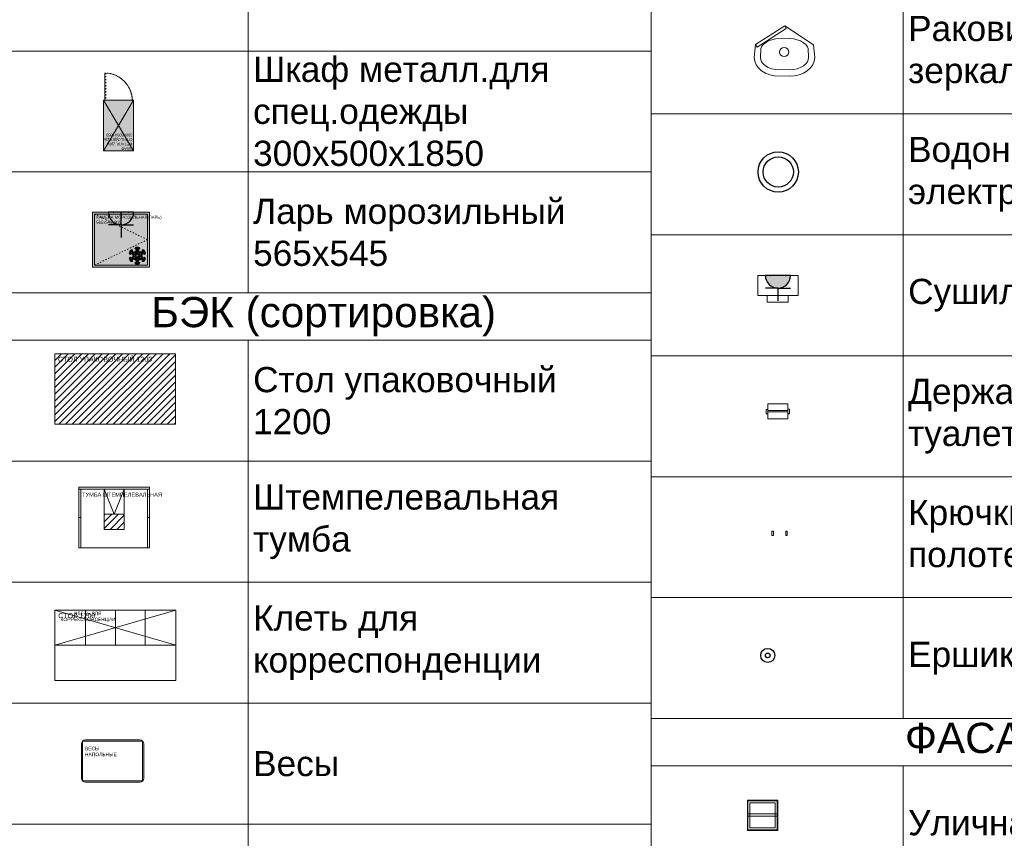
# Model space of a CAD drawing. Header units: millimetres. Extents: x -57464382 to 30606835, y -92609 to 65084.
# Tile 39 of 256: x -52771 to -43000, y -39964 to -31844. Entities that reach past the tile are written whole.
import ezdxf
from ezdxf import colors
from ezdxf.entities.mleader import LeaderData, LeaderLine
from ezdxf.math import Vec2, Vec3

# ---------------------------------------------------------------- set-up
doc = ezdxf.new("R2010")
doc.units = ezdxf.units.MM
doc.linetypes.add('ACAD_ISO03W100', pattern=[30, 12, -18])
doc.linetypes.add('HIDDENX2', pattern=[19.05, 12.7, -6.35])
doc.layers.get('0').update_dxf_attribs({"lineweight": 0})
for name, color, linetype, lineweight in [('07_АР_Размеры перегородки', 250, 'Continuous', 0), ('09_АР_Мебель', 4, 'Continuous', 9), ('16_АР_Благоустройство', 7, 'Continuous', 25), ('20_АР_Сантехника', 250, 'Continuous', 0)]:
    doc.layers.add(name, color=color, linetype=linetype, lineweight=lineweight)
doc.layers.add('1. ПОДЛОЖКА', color=7, linetype='Continuous', lineweight=0, true_color=0x9b9292)
doc.layers.add('ВК', color=7, linetype='Continuous')
doc.layers.add('ЭОМ', color=7, linetype='Continuous')
doc.styles.add('_ТЕКСТОВЫЙ', font='arial.ttf', dxfattribs={"width": 0.8})
doc.styles.add('_ТЕКСТОВЫЙ АННОТАТИЫНЫЙ', font='arial.ttf', dxfattribs={"width": 0.8})
doc.styles.add('HVAC_AEP', font='arial.ttf')
doc.styles.get("Standard").update_dxf_attribs({"font": 'arial.ttf'})

# ---------------------------------------------------------------- blocks, each defined once
blk = doc.blocks.new('A$C21545FF3')
at = {"layer": 'ЭОМ', "color": 0, "linetype": 'Continuous', "lineweight": 30}
for p, q in [((-125, 125), (-125, 250)), ((-125, 125), (-250, 125)), ((-125, 125), (0, 125)), ((-125, 125), (-125, 0)), ((-250, 0), (0, 0))]:
    blk.add_line(p, q, dxfattribs=at)
blk.add_arc((-125, 0), 125, 0, 180, dxfattribs=at)
for p in [(-200, 0), (-50, 0)]:
    blk.add_point(p, dxfattribs=at)
blk = doc.blocks.new('Камера морозильная (ларь)_565х545х815')
at = {"layer": '09_АР_Мебель', "lineweight": 0, "true_color": 0x7aafdf}
h = blk.add_hatch(color=143, dxfattribs=at)
h.dxf.hatch_style = 1
h.paths.add_polyline_path([(565, -545), (565, 0), (0, 0), (0, -545)])
at = {"layer": '09_АР_Мебель', "lineweight": 0, "true_color": 0x136734}
h = blk.add_hatch(color=116, dxfattribs=at)
h.dxf.hatch_style = 1
h.paths.add_polyline_path([(208.7, -301.8), (254.3, -301.8), (254.3, -347.4), (309, -347.4), (309, -301.8), (354.7, -301.8), (354.7, -247), (309, -247), (309, -201.4), (254.3, -201.4), (254.3, -247), (208.7, -247)])
at = {"layer": '09_АР_Мебель'}
for p, q in [((0, -545), (0, 0)), ((0, 0), (565, 0)), ((565, -545), (565, 0)), ((20, -525), (20, -20)), ((20, -20), (545, -20)), ((545, -20), (545, -525)), ((565, -545), (0, -545)), ((545, -525), (20, -525))]:
    blk.add_line(p, q, dxfattribs=at)
at = {"layer": '09_АР_Мебель', "color": 252, "lineweight": 0}
for p, q in [((367.4, -396), (375.5, -381.9)), ((372.9, -394.5), (377, -387.5)), ((375.5, -381.9), (380.9, -385)), ((377, -387.5), (385, -392.1)), ((380.9, -385), (380.9, -374.7)), ((380.9, -374.7), (397.1, -374.7)), ((385, -392.1), (385, -378.8)), ((385, -378.8), (393.1, -378.8)), ((393.1, -378.8), (393.1, -396.8)), ((397.1, -374.7), (397.1, -394.4)), ((420.1, -361.4), (428.3, -347.4)), ((437.2, -371.3), (420.1, -361.4)), ((424.2, -395), (431.8, -381.9)), ((425.7, -360), (429.8, -352.9)), ((441.3, -368.9), (425.7, -360)), ((428.3, -347.4), (437.2, -352.5)), ((429.2, -394.5), (433.3, -387.5)), ((429.8, -352.9), (441.3, -359.6)), ((431.8, -381.9), (437.2, -385)), ((433.3, -387.5), (441.3, -392.1)), ((437.2, -352.5), (437.2, -346.3)), ((437.2, -346.3), (453.4, -346.3)), ((437.2, -385), (437.2, -371.3)), ((441.3, -359.6), (441.3, -350.3)), ((441.3, -350.3), (449.4, -350.3)), ((441.3, -392.1), (441.3, -368.9)), ((449.4, -350.3), (449.4, -359.6)), ((449.4, -359.6), (460.9, -352.9)), ((464.9, -360), (449.4, -368.9)), ((449.4, -368.9), (449.4, -392.1)), ((449.4, -392.1), (457.4, -387.5)), ((453.4, -346.3), (453.4, -352.5)), ((453.4, -352.5), (462.4, -347.4)), ((470.5, -361.4), (453.4, -371.3)), ((453.4, -371.3), (453.4, -385)), ((453.4, -385), (458.8, -381.9)), ((457.4, -387.5), (461.4, -394.5)), ((458.8, -381.9), (466.4, -395)), ((460.9, -352.9), (464.9, -360)), ((462.4, -347.4), (470.5, -361.4)), ((493.5, -394.4), (493.5, -374.7)), ((493.5, -374.7), (509.7, -374.7)), ((497.6, -396.8), (497.6, -378.8)), ((497.6, -378.8), (505.7, -378.8)), ((505.7, -378.8), (505.7, -392.1)), ((505.7, -392.1), (513.7, -387.5)), ((509.7, -374.7), (509.7, -385)), ((509.7, -385), (515.1, -381.9)), ((513.7, -387.5), (517.7, -394.5)), ((515.1, -381.9), (523.3, -396)), ((363.8, -404.2), (372.8, -399.1)), ((372, -418.3), (363.8, -404.2)), ((363.8, -459), (372, -444.9)), ((372.8, -464.1), (363.8, -459)), ((372.8, -399.1), (367.4, -396)), ((367.4, -467.2), (372.8, -464.1)), ((375.5, -481.3), (367.4, -467.2)), ((369.4, -405.7), (380.9, -399.1)), ((373.5, -412.8), (369.4, -405.7)), ((369.4, -457.5), (373.5, -450.4)), ((380.9, -464.1), (369.4, -457.5)), ((389, -408.5), (372, -418.3)), ((372, -444.9), (389, -454.7)), ((380.9, -399.1), (372.9, -394.5)), ((372.9, -468.7), (380.9, -464.1)), ((377, -475.8), (372.9, -468.7)), ((389, -403.8), (373.5, -412.8)), ((373.5, -450.4), (389, -459.4)), ((380.9, -478.2), (375.5, -481.3)), ((385, -471.1), (377, -475.8)), ((380.9, -488.5), (380.9, -478.2)), ((397.1, -488.5), (380.9, -488.5)), ((385, -484.4), (385, -471.1)), ((393.1, -484.4), (385, -484.4)), ((409, -415.3), (389, -403.8)), ((400.9, -415.3), (389, -408.5)), ((389, -459.4), (409, -447.9)), ((389, -454.7), (400.9, -447.9)), ((393.1, -396.8), (413.1, -408.3)), ((413.1, -454.9), (393.1, -466.5)), ((393.1, -466.5), (393.1, -484.4)), ((395.5, -418.5), (400.9, -415.3)), ((403.1, -431.6), (395.5, -418.5)), ((395.5, -444.7), (403.1, -431.6)), ((400.9, -447.9), (395.5, -444.7)), ((397.1, -394.4), (409, -401.3)), ((409, -461.9), (397.1, -468.8)), ((397.1, -468.8), (397.1, -488.5)), ((401.1, -420), (409, -415.3)), ((405.1, -427), (401.1, -420)), ((401.1, -443.2), (405.1, -436.2)), ((409, -447.9), (401.1, -443.2)), ((417.2, -420), (405.1, -427)), ((405.1, -436.2), (417.2, -443.2)), ((417.2, -424.7), (405.3, -431.6)), ((405.3, -431.6), (417.2, -438.5)), ((409, -401.3), (409, -395)), ((409, -395), (424.2, -395)), ((409, -468.2), (409, -461.9)), ((424.2, -468.2), (409, -468.2)), ((413.1, -408.3), (413.1, -399.1)), ((413.1, -399.1), (421.2, -399.1)), ((413.1, -464.1), (413.1, -454.9)), ((421.2, -464.1), (413.1, -464.1)), ((437.2, -431.6), (417.2, -420)), ((429.1, -431.6), (417.2, -424.7)), ((417.2, -443.2), (437.2, -431.6)), ((417.2, -438.5), (429.1, -431.6)), ((421.2, -399.1), (421.2, -413)), ((421.2, -413), (441.3, -424.6)), ((441.3, -438.6), (421.2, -450.2)), ((421.2, -450.2), (421.2, -464.1)), ((431.8, -481.3), (424.2, -468.2)), ((437.2, -403.8), (425.3, -396.9)), ((425.3, -396.9), (425.3, -410.7)), ((425.3, -410.7), (437.2, -417.5)), ((437.2, -445.7), (425.3, -452.5)), ((425.3, -452.5), (425.3, -466.3)), ((425.3, -466.3), (437.2, -459.4)), ((441.3, -401.4), (429.2, -394.5)), ((441.3, -461.8), (429.2, -468.7)), ((429.2, -468.7), (441.3, -461.8)), ((429.2, -468.7), (433.3, -475.8)), ((433.3, -475.8), (429.2, -468.7)), ((437.2, -478.2), (431.8, -481.3)), ((441.3, -471.1), (433.3, -475.8)), ((441.3, -471.1), (433.3, -475.8)), ((437.2, -417.5), (437.2, -403.8)), ((437.2, -459.4), (437.2, -445.7)), ((437.2, -491.9), (437.2, -478.2)), ((441.3, -424.6), (441.3, -401.4)), ((441.3, -461.8), (441.3, -438.6)), ((441.3, -494.3), (441.3, -471.1)), ((441.3, -494.3), (441.3, -471.1)), ((461.4, -394.5), (449.4, -401.4)), ((449.4, -401.4), (449.4, -424.6)), ((449.4, -424.6), (469.4, -413)), ((449.4, -438.6), (449.4, -461.8)), ((469.4, -450.2), (449.4, -438.6)), ((449.4, -461.8), (461.4, -468.7)), ((449.4, -461.8), (461.4, -468.7)), ((449.4, -494.3), (449.4, -471.1)), ((449.4, -471.1), (457.4, -475.8)), ((457.4, -475.8), (449.4, -471.1)), ((449.4, -471.1), (449.4, -494.3)), ((465.3, -396.9), (453.4, -403.8)), ((453.4, -403.8), (453.4, -417.5)), ((453.4, -417.5), (465.3, -410.7)), ((473.5, -420), (453.4, -431.6)), ((453.4, -431.6), (473.5, -443.2)), ((453.4, -445.7), (453.4, -459.4)), ((465.3, -452.5), (453.4, -445.7)), ((453.4, -459.4), (465.3, -466.3)), ((458.8, -481.3), (453.4, -478.2)), ((453.4, -478.2), (453.4, -491.9)), ((461.4, -468.7), (457.4, -475.8)), ((461.4, -468.7), (457.4, -475.8)), ((466.4, -468.2), (458.8, -481.3)), ((473.5, -424.7), (461.6, -431.6)), ((461.6, -431.6), (473.5, -438.5)), ((465.3, -410.7), (465.3, -396.9)), ((465.3, -466.3), (465.3, -452.5)), ((466.4, -395), (481.6, -395)), ((481.6, -468.2), (466.4, -468.2)), ((469.4, -413), (469.4, -399.1)), ((469.4, -399.1), (477.5, -399.1)), ((469.4, -464.1), (469.4, -450.2)), ((477.5, -464.1), (469.4, -464.1)), ((485.5, -427), (473.5, -420)), ((485.4, -431.6), (473.5, -424.7)), ((473.5, -438.5), (485.4, -431.6)), ((473.5, -443.2), (485.5, -436.2)), ((477.5, -408.3), (497.6, -396.8)), ((477.5, -399.1), (477.5, -408.3)), ((497.6, -466.5), (477.5, -454.9)), ((477.5, -454.9), (477.5, -464.1)), ((481.6, -401.3), (493.5, -394.4)), ((481.6, -395), (481.6, -401.3)), ((501.6, -403.8), (481.6, -415.3)), ((481.6, -415.3), (489.6, -420)), ((489.6, -443.2), (481.6, -447.9)), ((481.6, -447.9), (501.6, -459.4)), ((493.5, -468.8), (481.6, -461.9)), ((481.6, -461.9), (481.6, -468.2)), ((489.6, -420), (485.5, -427)), ((485.5, -436.2), (489.6, -443.2)), ((495.1, -418.5), (487.5, -431.6)), ((487.5, -431.6), (495.1, -444.7)), ((501.6, -408.5), (489.7, -415.3)), ((489.7, -415.3), (495.1, -418.5)), ((495.1, -444.7), (489.7, -447.9)), ((489.7, -447.9), (501.6, -454.7)), ((493.5, -488.5), (493.5, -468.8)), ((509.7, -488.5), (493.5, -488.5)), ((497.6, -484.4), (497.6, -466.5)), ((505.7, -484.4), (497.6, -484.4)), ((517.2, -412.8), (501.6, -403.8)), ((518.7, -418.3), (501.6, -408.5)), ((501.6, -454.7), (518.7, -444.9)), ((501.6, -459.4), (517.2, -450.4)), ((513.7, -475.8), (505.7, -471.1)), ((505.7, -471.1), (505.7, -484.4)), ((517.7, -394.5), (509.7, -399.1)), ((509.7, -399.1), (521.2, -405.7)), ((521.2, -457.5), (509.7, -464.1)), ((509.7, -464.1), (517.7, -468.7)), ((509.7, -478.2), (509.7, -488.5)), ((515.1, -481.3), (509.7, -478.2)), ((517.7, -468.7), (513.7, -475.8)), ((523.3, -467.2), (515.1, -481.3)), ((521.2, -405.7), (517.2, -412.8)), ((517.2, -450.4), (521.2, -457.5)), ((523.3, -396), (517.9, -399.1)), ((517.9, -399.1), (526.8, -404.2)), ((526.8, -459), (517.9, -464.1)), ((517.9, -464.1), (523.3, -467.2)), ((526.8, -404.2), (518.7, -418.3)), ((518.7, -444.9), (526.8, -459)), ((420.1, -501.8), (437.2, -491.9)), ((428.3, -515.8), (420.1, -501.8)), ((441.3, -494.3), (425.7, -503.3)), ((425.7, -503.3), (441.3, -494.3)), ((429.8, -510.3), (425.7, -503.3)), ((429.8, -510.3), (425.7, -503.3)), ((437.2, -510.7), (428.3, -515.8)), ((441.3, -503.7), (429.8, -510.3)), ((437.2, -516.9), (437.2, -510.7)), ((453.4, -516.9), (437.2, -516.9)), ((441.3, -512.9), (441.3, -503.7)), ((449.4, -512.9), (441.3, -512.9)), ((449.4, -494.3), (464.9, -503.3)), ((449.4, -494.3), (464.9, -503.3)), ((460.9, -510.3), (449.4, -503.7)), ((449.4, -503.7), (449.4, -512.9)), ((453.4, -491.9), (470.5, -501.8)), ((462.4, -515.8), (453.4, -510.7)), ((453.4, -510.7), (453.4, -516.9)), ((460.9, -510.3), (464.9, -503.3)), ((464.9, -503.3), (460.9, -510.3)), ((470.5, -501.8), (462.4, -515.8))]:
    blk.add_line(p, q, dxfattribs=at)
at = {"layer": '09_АР_Мебель', "linetype": 'ACAD_ISO03W100'}
blk.add_lwpolyline([(20, -20), (545, -272.5), (20, -525)], dxfattribs=at)
at = {"layer": '1. ПОДЛОЖКА'}
blk.add_lwpolyline([(565, 0), (0, 0), (0, -545), (565, -545)], close=True, dxfattribs=at)
at = {"layer": 'ЭОМ', "lineweight": 15, "rotation": 180}
blk.add_blockref('A$C21545FF3', (157.5, 0), dxfattribs=at)
at = {"flags": 1}
for tag, p in [('КОД_ОБОРУДОВАНИЯ', (7.7, 112.1)), ('ДОП_ИНФОРМАЦИЯ', (7.7, 59.9)), ('ДОГОВОР', (12.8, 10))]:
    blk.add_attdef(tag, p, '', height=25, dxfattribs=at)
at = {"layer": '09_АР_Мебель', "insert": (36, -35.6), "char_height": 30, "attachment_point": 1}
blk.add_mtext_dynamic_manual_height_columns('{\\C7;КАМЕРА МОРОЗИЛЬНАЯ(ЛАРЬ)\\P565х545х815}', width=621.89, gutter_width=12.5, heights=[0], dxfattribs=at)
blk = doc.blocks.new('Шкаф металл.для спец.одежды_300х500х1850')
at = {"layer": '09_АР_Мебель', "lineweight": 0, "true_color": 0x7aafdf}
h = blk.add_hatch(color=143, dxfattribs=at)
h.dxf.hatch_style = 1
h.paths.add_polyline_path([(300, -500), (300, 0), (0, 0), (0, -500)])
at = {"layer": '09_АР_Мебель', "lineweight": 0, "true_color": 0x136734}
h = blk.add_hatch(color=116, dxfattribs=at)
h.dxf.hatch_style = 1
h.paths.add_polyline_path([(77.7, -277.7), (123.3, -277.7), (123.3, -323.3), (178.1, -323.3), (178.1, -277.7), (223.7, -277.7), (223.7, -222.9), (178.1, -222.9), (178.1, -177.3), (123.3, -177.3), (123.3, -222.9), (77.7, -222.9)])
at = {"layer": '09_АР_Мебель'}
for p, q in [((0, -500), (0, 0)), ((300, 0), (0, 0)), ((0, -500), (300, 0)), ((0, 0), (300, -500)), ((300, -500), (300, 0)), ((300, -500), (0, -500))]:
    blk.add_line(p, q, dxfattribs=at)
at = {"layer": '09_АР_Мебель', "linetype": 'ACAD_ISO03W100', "lineweight": 0}
for p, q in [((275.7, -770), (275.7, -500)), ((285.7, -500), (285.7, -770)), ((285.7, -770), (275.7, -770))]:
    blk.add_line(p, q, dxfattribs=at)
blk.add_lwpolyline([(10, -500), (0, -500)], dxfattribs=at)
blk.add_arc((286, -499.9), 270.3, 180.0283, 267.80986, dxfattribs=at)
at = {"layer": '1. ПОДЛОЖКА'}
blk.add_lwpolyline([(0, 0), (300, 0), (300, -500), (0, -500)], close=True, dxfattribs=at)
blk.add_lwpolyline([(285.7, -500), (285.7, -770, -0.399381), (10, -500)], format="xyb", dxfattribs=at)
at = {"flags": 1}
for tag, p in [('КОД_ОБОРУДОВАНИЯ', (7.7, 112.1)), ('ДОП_ИНФОРМАЦИЯ', (7.7, 59.9)), ('ДОГОВОР', (12.8, 10))]:
    blk.add_attdef(tag, p, '', height=25, dxfattribs=at)
at = {"layer": '09_АР_Мебель', "insert": (12, -6.6), "char_height": 27, "attachment_point": 1}
blk.add_mtext_dynamic_manual_height_columns('{\\C7;ШКАФ\\PМЕТАЛЛ. ДЛЯ СПЕЦ.ОДЕЖДЫ\\P300Х500Х1850}', width=347.388, gutter_width=12.5, heights=[0], dxfattribs=at)
blk = doc.blocks.new('*T181')
at = {"color": 0, "linetype": 'ByBlock', "lineweight": 9, "transparency": 16777216}
blk.add_line((0, 0), (6500, 0), dxfattribs=at)
at = {"color": 0, "linetype": 'ByBlock', "lineweight": -2, "transparency": 16777216}
for p, q in [((0, 0), (0, -7100)), ((2500, 0), (2500, -7100)), ((6500, 0), (6500, -7100)), ((0, -1200), (6500, -1200)), ((0, -2400), (6500, -2400)), ((0, -3600), (6500, -3600)), ((0, -4700), (6500, -4700)), ((0, -5900), (6500, -5900)), ((0, -7100), (6500, -7100))]:
    blk.add_line(p, q, dxfattribs=at)
at = {"color": 0, "transparency": 16777216, "char_height": 250, "width": 3900, "attachment_point": 4, "style": 'HVAC_AEP'}
for s, insert in [('Аптечный шкаф^Jвитрина^J800х300х2200', (2550, -600)), ('Кассовый прилавок^J800х500х2200', (2550, -1800)), ('Стол для приема^Jтовара с полками^J1000х600х1716', (2550, -3000)), ('Поддон 500х500', (2550, -4150)), ('Шкаф металл.для^Jспец.одежды^J300х500х1850', (2550, -5300)), ('Ларь морозильный^J565х545', (2550, -6500))]:
    blk.add_mtext(s, dxfattribs=dict(at, insert=insert))
blk = doc.blocks.new('*T182')
at = {"color": 0, "linetype": 'ByBlock', "lineweight": -2, "transparency": 16777216}
for p, q in [((0, 0), (6500, 0)), ((0, 0), (0, -7669.7)), ((6500, 0), (6500, -7669.7)), ((0, -469.7), (6500, -469.7)), ((2500, -469.7), (2500, -7669.7)), ((0, -1669.7), (6500, -1669.7)), ((0, -2869.7), (6500, -2869.7)), ((0, -4069.7), (6500, -4069.7)), ((0, -5269.7), (6500, -5269.7)), ((0, -6469.7), (6500, -6469.7)), ((0, -7669.7), (6500, -7669.7))]:
    blk.add_line(p, q, dxfattribs=at)
at = {"color": 0, "lineweight": 15, "transparency": 16777216, "style": 'HVAC_AEP'}
for s, insert, char_height, width, attachment_point in [('БЭК (сортировка)', (3250, -234.8), 300, 6497, 5), ('Стол упаковочный^J1200', (2550, -1069.7), 250, 3900, 4), ('Штемпелевальная^Jтумба', (2550, -2269.7), 250, 3900, 4), ('Клеть для^Jкорреспонденции', (2550, -3469.7), 250, 3900, 4), ('Весы', (2550, -4669.7), 250, 3900, 4), ('Тележка', (2550, -5869.7), 250, 3900, 4), ('Коммутационный^Jшкаф навесной^J600х600мм', (2550, -7069.7), 250, 3900, 4)]:
    blk.add_mtext(s, dxfattribs=dict(at, insert=insert, char_height=char_height, width=width, attachment_point=attachment_point))
blk = doc.blocks.new('Стол упаковочный 1200')
at = {"layer": '09_АР_Мебель', "linetype": 'Continuous', "true_color": 0xd4d4d4}
h = blk.add_hatch(dxfattribs=at)
h.set_pattern_fill('ANSI31', color=254, scale=15)
h.set_pattern_definition([(45, (61274.466, -33734.245), (-33.67596, 33.67596), [])])
h.paths.add_polyline_path([(0, 0), (-1200, 0), (-1200, -700), (0, -700)])
at = {"layer": '09_АР_Мебель'}
blk.add_lwpolyline([(0, 0), (-1200, 0), (-1200, -700), (0, -700)], close=True, dxfattribs=at)
at = {"layer": '1. ПОДЛОЖКА'}
blk.add_lwpolyline([(0, 0), (0, -700), (-1200, -700), (-1200, 0)], close=True, dxfattribs=at)
at = {"flags": 1}
for tag, p in [('КОД_ОБОРУДОВАНИЯ', (-1192.3, 116.1)), ('ДОГОВОР', (-1194.6, 9.8)), ('ДОП_ИНФОРМАЦИЯ', (-1192.3, 64))]:
    blk.add_attdef(tag, p, '', height=25, dxfattribs=at)
at = {"layer": '09_АР_Мебель', "insert": (-1167.1, -30.3), "char_height": 50, "attachment_point": 1}
blk.add_mtext_dynamic_manual_height_columns('{\\C7;СТОЛ УПАКОВОЧНЫЙ 1200}', width=904.988, gutter_width=12.5, heights=[256], dxfattribs=at)
blk = doc.blocks.new('Весы напольные')
at = {"layer": '09_АР_Мебель'}
for p, q in [((269.8, 0), (-269.8, 0)), ((-309.8, -40), (-309.8, -380)), ((309.8, -380), (309.8, -40)), ((-269.8, -420), (269.8, -420))]:
    blk.add_line(p, q, dxfattribs=at)
for centre, start, end in [((-269.8, -40), 90, 180), ((269.8, -40), 0, 90), ((-269.8, -380), 180, 270), ((269.8, -380), 270, 0)]:
    blk.add_arc(centre, 40, start, end, dxfattribs=at)
at = {"layer": '1. ПОДЛОЖКА'}
blk.add_lwpolyline([(298.1, -11.7), (-300, -11.7), (-300, -406.2), (298.1, -406.2)], close=True, dxfattribs=at)
at = {"layer": '09_АР_Мебель', "insert": (-274.7, -67.6), "char_height": 35, "attachment_point": 1}
blk.add_mtext_dynamic_manual_height_columns('{\\C7;ВЕСЫ НАПОЛЬНЫЕ}', width=188.198, gutter_width=12.5, heights=[0], dxfattribs=at)
blk = doc.blocks.new('Стол 1200')
at = {"layer": '09_АР_Мебель'}
for p, q in [((0, -700), (0, 0)), ((0, 0), (1200, 0)), ((1200, 0), (1200, -700)), ((1200, -700), (0, -700))]:
    blk.add_line(p, q, dxfattribs=at)
at = {"flags": 1}
for tag, p in [('ДОП_ИНФОРМАЦИЯ', (28.5, 98.8)), ('КОД_ОБОРУДОВАНИЯ', (28.5, 151)), ('ДОГОВОР', (26.2, 44.6))]:
    blk.add_attdef(tag, p, '', height=25, dxfattribs=at)
at = {"layer": '09_АР_Мебель', "insert": (32.9, -30.3), "char_height": 50, "attachment_point": 1}
blk.add_mtext_dynamic_manual_height_columns('{\\C7;СТОЛ 1200}', width=500, gutter_width=12.5, heights=[0], dxfattribs=at)
blk = doc.blocks.new('Клеть для корреспонденции')
at = {"layer": '09_АР_Мебель'}
blk.add_lwpolyline([(-1200, 0), (0, 0), (0, -350), (-1200, -350)], close=True, dxfattribs=at)
for points in [[(0, 0), (-1200, -350)], [(-1200, 0), (0, -350)], [(-895.5, 0), (-895.5, -350)], [(-600, 0), (-600, -350)], [(-304.5, 0), (-304.5, -350)]]:
    blk.add_lwpolyline(points, dxfattribs=at)
at = {"flags": 1}
for tag, p in [('ДОП_ИНФОРМАЦИЯ', (-1198.3, 73.9)), ('КОД_ОБОРУДОВАНИЯ', (-1198.3, 126)), ('ДОГОВОР', (-1198.1, 26.6))]:
    blk.add_attdef(tag, p, '', height=25, dxfattribs=at)
at = {"layer": '09_АР_Мебель', "insert": (-872.1, -16.7), "char_height": 35, "attachment_point": 2}
blk.add_mtext_dynamic_manual_height_columns('{\\C7;КЛЕТЬ ДЛЯ КОРРЕКСПОНДЕНЦИИ}', width=600, gutter_width=12.5, heights=[0], dxfattribs=at)
blk = doc.blocks.new('Группа (Клеть для корреспонденции и бандеролей)')
at = {"layer": '1. ПОДЛОЖКА'}
blk.add_lwpolyline([(1200, 0), (0, 0), (0, -700), (1200, -700)], close=True, dxfattribs=at)
blk.add_lwpolyline([(0, -350), (1200, -350)], dxfattribs=at)
for name, p in [('Стол 1200', (0, 0)), ('Клеть для корреспонденции', (1200, 0))]:
    blk.add_blockref(name, p)
blk = doc.blocks.new('Тумба штемпелевальная LIGHT2')
at = {"layer": '09_АР_Мебель', "linetype": 'Continuous'}
h = blk.add_hatch(dxfattribs=at)
h.set_pattern_fill('ANSI31', color=252, scale=15)
h.set_pattern_definition([(45, (-76813.32, -21631.335), (-33.67596, 33.67596), [])])
h.paths.add_polyline_path([(450, -268), (250, -268), (250, -418), (450, -418)])
for p, q in [((0, -600), (0, 0)), ((0, 0), (700, 0)), ((700, 0), (700, -600)), ((0, -18), (700, -18)), ((18, -600), (18, -18)), ((682, -18), (682, -600)), ((250, -372.7), (250, -268)), ((250, -268), (450, -268)), ((450, -268), (450, -372.7)), ((18, -300), (0, -300)), ((250, -418), (250, -372.7)), ((450, -372.7), (450, -418)), ((682, -300), (700, -300)), ((450, -418), (250, -418)), ((700, -600), (0, -600))]:
    blk.add_line(p, q, dxfattribs=at)
blk.add_lwpolyline([(450, -268), (250, -268), (250, -18), (450, -18)], close=True, dxfattribs=at)
blk.add_lwpolyline([(450, -18), (350, -268), (250, -18)], dxfattribs=at)
at = {"layer": '1. ПОДЛОЖКА'}
blk.add_lwpolyline([(0, 0), (700, 0), (700, -600), (0, -600)], close=True, dxfattribs=at)
at = {"flags": 1}
for tag, p in [('ДОП_ИНФОРМАЦИЯ', (-4.8, 81.2)), ('КОД_ОБОРУДОВАНИЯ', (-4.8, 133.3)), ('ДОГОВОР', (-5.1, 28.2))]:
    blk.add_attdef(tag, p, '', height=25, dxfattribs=at)
at = {"layer": '09_АР_Мебель', "linetype": 'Continuous', "insert": (32.5, -53.6), "char_height": 40, "attachment_point": 1}
blk.add_mtext_dynamic_manual_height_columns('{\\C7;ТУМБА ШТЕМПЕЛЕВАЛЬНАЯ}', width=750, gutter_width=12.5, heights=[0], dxfattribs=at)
blk = doc.blocks.new('*T184')
at = {"color": 0, "linetype": 'ByBlock', "lineweight": -2, "transparency": 16777216}
for p, q in [((0, 0), (6500, 0)), ((0, 0), (0, -11322.4)), ((6500, 0), (6500, -11322.4)), ((0, -469.7), (6500, -469.7)), ((2500, -469.7), (2500, -11322.4)), ((0, -1669.7), (6500, -1669.7)), ((0, -2869.7), (6500, -2869.7)), ((0, -4122.4), (6500, -4122.4)), ((0, -5322.4), (6500, -5322.4)), ((0, -6522.4), (6500, -6522.4)), ((0, -7722.4), (6500, -7722.4)), ((0, -8922.4), (6500, -8922.4)), ((0, -10122.4), (6500, -10122.4)), ((0, -11322.4), (6500, -11322.4))]:
    blk.add_line(p, q, dxfattribs=at)
at = {"color": 0, "lineweight": 15, "transparency": 16777216, "style": 'HVAC_AEP'}
for s, insert, char_height, width, attachment_point in [('С/У', (3250, -234.8), 300, 6497, 5), ('Унитаз', (2550, -1069.7), 250, 3900, 4), ('Унитаз угловой', (2550, -2269.7), 250, 3900, 4), ('Раковина прямоугольная с зеркалом', (2550, -3496), 250, 3900, 4), ('Раковина угловая с зеркалом', (2550, -4722.4), 250, 3900, 4), ('Водонагреватель^Jэлектрический', (2550, -5922.4), 250, 3900, 4), ('Сушилка для рук', (2550, -7122.4), 250, 3900, 4), ('Держатель для^Jтуалетной бумаги', (2550, -8322.4), 250, 3900, 4), ('Крючки для^Jполотенец', (2550, -9522.4), 250, 3900, 4), ('Ершик для унитаза', (2550, -10722.4), 250, 3900, 4)]:
    blk.add_mtext(s, dxfattribs=dict(at, insert=insert, char_height=char_height, width=width, attachment_point=attachment_point))
blk = doc.blocks.new('A$C0FE146CA')
at = {"layer": '1. ПОДЛОЖКА', "flags": 128}
for points in [[(0, 0), (-288.7, -185)], [(-288.7, -185), (0, 0)], [(0, 0), (286.5, -187.4)], [(16.2, -25.3), (0, 0)], [(-272.5, -210.2), (16.2, -25.3)], [(-288.7, -185), (-301.7, -315.8), (-297.5, -351.8), (-283.3, -386.3), (-260.2, -418.1), (-229.1, -446), (-191.2, -468.9), (-148, -485.9), (-101.1, -496.4), (47.7, -499.9), (96.4, -496.4), (143.3, -485.9), (186.5, -468.9), (224.4, -446), (255.5, -418.1), (278.6, -386.3), (292.9, -351.8), (297.7, -315.8), (286.5, -187.4)], [(-272.5, -210.2), (-288.7, -185)], [(-226.9, -113.6), (-226.8, -113.6)], [(222.1, -113.6), (222.3, -113.6)], [(186.5, -468.9), (143.3, -485.9)], [(224.4, -446), (186.5, -468.9)]]:
    blk.add_lwpolyline(points, dxfattribs=at)
blk.add_lwpolyline([(186.5, -167.1), (157.8, -150.5), (124.1, -137.9), (86.8, -129.9), (46.7, -127.1), (-92.4, -130.1), (-128.8, -137.9), (-162.5, -150.5), (-191.2, -167.1), (-213.6, -186.3), (-229.3, -206.9), (-237.4, -225.7), (-240.9, -314.2), (-238.1, -336.7), (-229.3, -357.2), (-213.6, -377.7), (-191.2, -396.9), (-162.5, -413.5), (-128.8, -426.2), (-92.4, -433.9), (46.7, -436.9), (86.8, -434.1), (124.1, -426.2), (157.8, -413.5), (186.5, -396.9), (208.9, -377.7), (224.6, -357.2), (233.6, -336.4), (236.7, -313.9), (232.8, -225.9), (224.6, -206.9), (208.9, -186.3)], close=True, dxfattribs=at)
blk.add_lwpolyline([(41.2, -261, -0.967996), (-51.2, -261, -0.967996)], format="xyb", close=True, dxfattribs=at)
at = {"layer": '20_АР_Сантехника', "flags": 128}
for points in [[(0, 0), (-288.7, -185)], [(-288.7, -185), (0, 0)], [(0, 0), (286.5, -187.4)], [(16.2, -25.3), (0, 0)], [(-272.5, -210.2), (16.2, -25.3)], [(-288.7, -185), (-301.7, -315.8), (-297.5, -351.8), (-283.3, -386.3), (-260.2, -418.1), (-229.1, -446), (-191.2, -468.9), (-148, -485.9), (-101.1, -496.4), (47.7, -499.9), (96.4, -496.4), (143.3, -485.9), (186.5, -468.9), (224.4, -446), (255.5, -418.1), (278.6, -386.3), (292.9, -351.8), (297.7, -315.8), (286.5, -187.4)], [(-272.5, -210.2), (-288.7, -185)], [(-226.9, -113.6), (-226.8, -113.6)], [(222.1, -113.6), (222.3, -113.6)], [(186.5, -468.9), (143.3, -485.9)], [(224.4, -446), (186.5, -468.9)]]:
    blk.add_lwpolyline(points, dxfattribs=at)
blk.add_lwpolyline([(186.5, -167.1), (157.8, -150.5), (124.1, -137.9), (86.8, -129.9), (46.7, -127.1), (-92.4, -130.1), (-128.8, -137.9), (-162.5, -150.5), (-191.2, -167.1), (-213.6, -186.3), (-229.3, -206.9), (-237.4, -225.7), (-240.9, -314.2), (-238.1, -336.7), (-229.3, -357.2), (-213.6, -377.7), (-191.2, -396.9), (-162.5, -413.5), (-128.8, -426.2), (-92.4, -433.9), (46.7, -436.9), (86.8, -434.1), (124.1, -426.2), (157.8, -413.5), (186.5, -396.9), (208.9, -377.7), (224.6, -357.2), (233.6, -336.4), (236.7, -313.9), (232.8, -225.9), (224.6, -206.9), (208.9, -186.3)], close=True, dxfattribs=at)
blk.add_lwpolyline([(41.2, -261, -0.967996), (-51.2, -261, -0.967996)], format="xyb", close=True, dxfattribs=at)
blk = doc.blocks.new('A$C436D765E')
at = {"layer": '09_АР_Мебель'}
for radius in [200, 150]:
    blk.add_circle((0, 0), radius, dxfattribs=at)
at = {"layer": '1. ПОДЛОЖКА'}
for radius in [200, 150]:
    blk.add_circle((0, 0), radius, dxfattribs=at)
at = {"layer": 'ВК', "color": 162, "lineweight": 30, "true_color": 0x002eb8}
for radius in [200, 150]:
    blk.add_circle((0, 0), radius, dxfattribs=at)
blk = doc.blocks.new('A$C393234FD')
at = {"layer": '1. ПОДЛОЖКА'}
for radius in [70, 23.1]:
    blk.add_circle((0, 0), radius, dxfattribs=at)
at = {"layer": 'ВК', "color": 162, "lineweight": 30, "true_color": 0x002eb8}
for radius in [70, 23.1]:
    blk.add_circle((0, 0), radius, dxfattribs=at)
blk = doc.blocks.new('A$C409F62D7')
at = {"layer": 'ЭОМ', "linetype": 'Continuous'}
h = blk.add_hatch(color=5, dxfattribs=at)
edge = h.paths.add_edge_path()
edge.add_line((-250, 0), (-125, 0))
edge.add_line((-125, 0), (-125, 125))
edge.add_arc((-125, 0), 125, 90, 180)
edge = h.paths.add_edge_path()
edge.add_arc((-125, 0), 125, 360, 450)
edge.add_line((-125, 125), (-125, 0))
edge.add_line((-125, 0), (0, 0))
at = {"layer": 'ЭОМ', "color": 5, "linetype": 'Continuous'}
for p, q in [((-125, 125), (-125, 250)), ((-125, 125), (-250, 125)), ((-125, 125), (0, 125)), ((-250, 0), (0, 0))]:
    blk.add_line(p, q, dxfattribs=at)
blk.add_arc((-125, 0), 125, 0, 180, dxfattribs=at)
for p in [(-200, 0), (-50, 0)]:
    blk.add_point(p, dxfattribs=at)
blk = doc.blocks.new('A$C78871F88')
at = {"layer": '1. ПОДЛОЖКА'}
for points in [[(0, 100), (-400.7, 100), (-400.7, 299.9), (0, 299.9)], [(-308.3, 36), (-99.5, 36), (-99.5, 100), (-308.3, 100)]]:
    blk.add_lwpolyline(points, close=True, dxfattribs=at)
at = {"layer": '20_АР_Сантехника', "flags": 128}
for points in [[(-400.7, 299.9), (0, 299.9), (0, 100), (-400.7, 100)], [(-308.3, 100), (-99.5, 100), (-99.5, 36), (-308.3, 36)]]:
    blk.add_lwpolyline(points, close=True, dxfattribs=at)
at = {"layer": 'ЭОМ', "lineweight": 15, "rotation": 180}
blk.add_blockref('A$C409F62D7', (-325.3, 299.9), dxfattribs=at)
blk = doc.blocks.new('A$C0C935C89')
at = {"layer": '1. ПОДЛОЖКА'}
for points in [[(0, -150), (-200.3, -150), (-200.3, 0), (0, 0)], [(-216.7, -57.7), (-200.3, -57.7), (-200.3, -99.4), (-216.7, -99.4)], [(0, -69), (-200.3, -69), (-200.3, -81.6), (0, -81.6)], [(16.3, -99.4), (0, -99.4), (0, -54.1), (16.3, -54.1)]]:
    blk.add_lwpolyline(points, close=True, dxfattribs=at)
at = {"layer": '20_АР_Сантехника', "flags": 128}
for points in [[(-200.3, 0), (0, 0), (0, -150), (-200.3, -150)], [(-200.3, -57.7), (-216.7, -57.7), (-216.7, -99.4), (-200.3, -99.4)], [(16.3, -54.1), (0, -54.1), (0, -95.8), (16.3, -95.8)]]:
    blk.add_lwpolyline(points, close=True, dxfattribs=at)
for points in [[(0, -69), (-200.3, -69)], [(0, -81.6), (-200.3, -81.6)]]:
    blk.add_lwpolyline(points, dxfattribs=at)
blk = doc.blocks.new('A$C430C167F')
at = {"layer": '1. ПОДЛОЖКА'}
for points in [[(16.3, 0), (0, 0), (0, -41.7), (16.3, -41.7)], [(136, -41.7), (152.3, -41.7), (152.3, 0), (136, 0)]]:
    blk.add_lwpolyline(points, close=True, dxfattribs=at)
at = {"layer": '20_АР_Сантехника', "flags": 128}
for points in [[(16.3, 0), (0, 0), (0, -41.7), (16.3, -41.7)], [(152.3, 0), (136, 0), (136, -41.7), (152.3, -41.7)]]:
    blk.add_lwpolyline(points, close=True, dxfattribs=at)
blk = doc.blocks.new('*T196')
at = {"color": 0, "linetype": 'ByBlock', "lineweight": -2, "transparency": 16777216}
for p, q in [((0, 0), (6500, 0)), ((0, 0), (0, -13160.4)), ((6500, 0), (6500, -13160.4)), ((0, -469.7), (6500, -469.7)), ((2500, -469.7), (2500, -13160.4)), ((0, -1669.7), (6500, -1669.7)), ((0, -4106.4), (6500, -4106.4)), ((0, -6559.1), (6500, -6559.1)), ((0, -9072.6), (6500, -9072.6)), ((0, -10313.2), (6500, -10313.2)), ((0, -11582), (6500, -11582)), ((0, -13160.4), (6500, -13160.4))]:
    blk.add_line(p, q, dxfattribs=at)
at = {"color": 0, "lineweight": 15, "transparency": 16777216, "style": 'HVAC_AEP'}
for s, insert, char_height, width, attachment_point in [('ФАСАД', (3250, -234.8), 300, 6497, 5), ('Уличная урна', (2550, -1069.7), 250, 3900, 4), ('Парковка 3 велосипеда ', (2550, -2888), 250, 3900, 4), ('Парковка 2 велосипеда ', (2550, -5332.7), 250, 3900, 4), ('Тактильная плитка^J500х500х5мм^J(высота тактильных^Jрифов 5 мм)^JЦвет: Желтый', (2550, -7815.9), 250, 3900, 4), ('Почтовый ящик^JУличный', (2550, -9692.9), 250, 3900, 4), ('Решетка грязесборная в тамбур', (2550, -10947.6), 250, 3900, 4), ('Решетка грязесборная^Jплощадка перед входом', (2550, -12371.2), 250, 3900, 4)]:
    blk.add_mtext(s, dxfattribs=dict(at, insert=insert, char_height=char_height, width=width, attachment_point=attachment_point))
blk = doc.blocks.new('A$C03ED3497')
at = {"layer": '16_АР_Благоустройство', "lineweight": 0}
for points in [[(-150, -164.1), (150, -164.1), (150, 135.9), (-150, 135.9)], [(150, 135.9), (-150, 135.9), (-150, -164.1), (150, -164.1)], [(-145, -159.1), (145, -159.1), (145, 130.9), (-145, 130.9)], [(-125, -139.1), (125, -139.1), (125, 110.9), (-125, 110.9)], [(125, -139.1), (-125, -139.1), (-125, 110.9), (125, 110.9)], [(-145, 0), (145, 0), (145, -22.8), (-145, -22.8)], [(-125, -22.8), (125, -22.8), (125, 0), (-125, 0)]]:
    blk.add_lwpolyline(points, close=True, dxfattribs=at)
blk = doc.blocks.new('_Dot')
at = {"color": 0, "linetype": 'ByBlock', "lineweight": -2}
blk.add_line((-0.5, 0), (-1, 0), dxfattribs=at)
at = {"color": 0, "linetype": 'ByBlock', "const_width": 0.5}
blk.add_lwpolyline([(-0.25, 0, 1), (0.25, 0, 1)], format="xyb", close=True, dxfattribs=at)

msp = doc.modelspace()

# ---------------------------------------------------------------- block references
for name, p in [('*T181', (-53004.5, -27455.1)), ('*T184', (-46504.5, -27455.1)), ('A$C0FE146CA', (-45179.2, -31905.2)), ('A$C436D765E', (-45243.5, -33354.8)), ('Камера морозильная (ларь)_565х545х815', (-52047.6, -33753.6)), ('A$C78871F88', (-45045.8, -34681.8)), ('*T182', (-53004.5, -34555.1)), ('Стол упаковочный 1200', (-51223.1, -35157.6)), ('A$C0C935C89', (-45147.2, -35653.6)), ('A$C430C167F', (-45305.4, -36918.9)), ('*T196', (-46504.5, -38777.5)), ('A$C03ED3497', (-45398.6, -39722.3))]:
    msp.add_blockref(name, p)
at = {"rotation": 180}
msp.add_blockref('Шкаф металл.для спец.одежды_300х500х1850', (-51640, -33143.6), dxfattribs=at)
at = {"color": 7, "linetype": 'Continuous'}
msp.add_blockref('Тумба штемпелевальная LIGHT2', (-52183.2, -36481.9), dxfattribs=at)
at = {"lineweight": 35}
for name, p in [('Группа (Клеть для корреспонденции и бандеролей)', (-52421.1, -37700.3)), ('Весы напольные', (-51848.9, -38988.9))]:
    msp.add_blockref(name, p, dxfattribs=at)
at = {"color": 162, "lineweight": 30, "true_color": 0x002eb8}
msp.add_blockref('A$C393234FD', (-45347.7, -38150.3), dxfattribs=at)

# ---------------------------------------------------------------- leaders
at = {"color": 162, "linetype": 'HIDDENX2', "lineweight": 30, "ltscale": 15, "true_color": 0x002eb8}
ml = msp.add_multileader_mtext('Standard', dxfattribs=at)
ml.set_content('\\pxi-3,l4,t4;Модуль Тип 1.1', color=(0, 46, 184), style='_ТЕКСТОВЫЙ')
ml.set_leader_properties(lineweight=0)
ml.set_arrow_properties(name='DOT')
ml.build(insert=Vec2(0, 0))
ml.multileader.update_dxf_attribs({"text_left_attachment_type": 6, "text_right_attachment_type": 6, "dogleg_length": 0.36, "arrow_head_size": 50, "scale": 100})
ctx = ml.context
ctx.base_point, ctx.scale, ctx.char_height, ctx.arrow_head_size, ctx.landing_gap_size, ctx.plane_origin = Vec3(65996.7, -36931.4), 100, 250, 50, 100, Vec3(52171.1, -31780.7)
ctx.left_attachment, ctx.right_attachment, ctx.text_align_type, ctx.attachment_type = 6, 6, 1, 2
notes = []
notes.append((ctx, [(0, (0, 0, 0), (0, 0), (1, 0), 1, [])]))
ctx.mtext.insert, ctx.mtext.width, ctx.mtext.defined_height, ctx.mtext.alignment, ctx.mtext.flow_direction = Vec3(67071.2, -36607.9), 6846.369, 600.4, 2, 5
ml = msp.add_multileader_mtext('Standard', dxfattribs=at)
ml.set_content('\\pxi-3,l4,t4;Модуль Тип 1.2', color=(0, 46, 184), style='_ТЕКСТОВЫЙ')
ml.set_leader_properties(lineweight=0)
ml.set_arrow_properties(name='DOT')
ml.build(insert=Vec2(0, 0))
ml.multileader.update_dxf_attribs({"text_left_attachment_type": 6, "text_right_attachment_type": 6, "dogleg_length": 0.36, "arrow_head_size": 50, "scale": 100})
ctx = ml.context
ctx.base_point, ctx.scale, ctx.char_height, ctx.arrow_head_size, ctx.landing_gap_size, ctx.plane_origin = Vec3(65992.3, -39013.3), 100, 250, 50, 100, Vec3(52166.7, -33862.6)
ctx.left_attachment, ctx.right_attachment, ctx.text_align_type, ctx.attachment_type = 6, 6, 1, 2
notes.append((ctx, [(0, (0, 0, 0), (0, 0), (1, 0), 1, [])]))
ctx.mtext.insert, ctx.mtext.width, ctx.mtext.defined_height, ctx.mtext.alignment, ctx.mtext.flow_direction = Vec3(67085.1, -38689.8), 6846.369, 600.4, 2, 5
at = {"layer": '07_АР_Размеры перегородки', "lineweight": 18}
ml = msp.add_multileader_mtext('Standard', dxfattribs=at)
ml.set_content('{\\LРазвертка  1 - 4}', color=256, style='_ТЕКСТОВЫЙ АННОТАТИЫНЫЙ')
ml.set_leader_properties(lineweight=0)
ml.build(insert=Vec2(0, 0))
ml.multileader.update_dxf_attribs({"text_left_attachment_type": 6, "text_right_attachment_type": 6, "dogleg_length": 11.7, "arrow_head_size": 100, "scale": 100})
ctx = ml.context
ctx.base_point, ctx.scale, ctx.char_height, ctx.arrow_head_size, ctx.landing_gap_size, ctx.plane_origin = Vec3(173952.8, -48813), 100, 250, 100, 100, Vec3(147297.2, -44587.9)
ctx.left_attachment, ctx.right_attachment, ctx.text_align_type = 6, 6, 2
notes.append((ctx, [(0, (0, 0, 0), (0, 0), (1, 0), 1, [])]))
ctx.mtext.insert, ctx.mtext.width, ctx.mtext.alignment, ctx.mtext.flow_direction = Vec3(176469.5, -48429.7), 576408.517, 3, 5
ml = msp.add_multileader_mtext('Standard', dxfattribs=at)
ml.set_content('{\\LРазвертка  5 - 8}', color=256, style='_ТЕКСТОВЫЙ АННОТАТИЫНЫЙ')
ml.set_leader_properties(lineweight=0)
ml.build(insert=Vec2(0, 0))
ml.multileader.update_dxf_attribs({"text_left_attachment_type": 6, "text_right_attachment_type": 6, "dogleg_length": 11.7, "arrow_head_size": 100, "scale": 100})
ctx = ml.context
ctx.base_point, ctx.scale, ctx.char_height, ctx.arrow_head_size, ctx.landing_gap_size, ctx.plane_origin = Vec3(186285.6, -48881.1), 100, 250, 100, 100, Vec3(159630, -44656)
ctx.left_attachment, ctx.right_attachment, ctx.text_align_type = 6, 6, 2
notes.append((ctx, [(0, (0, 0, 0), (0, 0), (1, 0), 1, [])]))
ctx.mtext.insert, ctx.mtext.width, ctx.mtext.alignment, ctx.mtext.flow_direction = Vec3(188803.7, -48497.8), 576408.517, 3, 5
ml = msp.add_multileader_mtext('Standard', dxfattribs=at)
ml.set_content('{\\LРазвертка  9 - 12}', color=256, style='_ТЕКСТОВЫЙ АННОТАТИЫНЫЙ')
ml.set_leader_properties(lineweight=0)
ml.build(insert=Vec2(0, 0))
ml.multileader.update_dxf_attribs({"text_left_attachment_type": 6, "text_right_attachment_type": 6, "dogleg_length": 11.7, "arrow_head_size": 100, "scale": 100})
ctx = ml.context
ctx.base_point, ctx.scale, ctx.char_height, ctx.arrow_head_size, ctx.landing_gap_size, ctx.plane_origin = Vec3(204505.9, -48881.1), 100, 250, 100, 100, Vec3(172578, -44656)
ctx.left_attachment, ctx.right_attachment, ctx.text_align_type = 6, 6, 2
notes.append((ctx, [(0, (0, 0, 0), (0, 0), (1, 0), 1, [])]))
ctx.mtext.insert, ctx.mtext.width, ctx.mtext.alignment, ctx.mtext.flow_direction = Vec3(207207.6, -48497.8), 576408.517, 3, 5
for ctx, leaders in notes:
    for number, flags, end, landing, length, lines in leaders:
        leader = LeaderData()
        leader.index, (leader.has_last_leader_line, leader.has_dogleg_vector, leader.attachment_direction) = number, flags
        leader.last_leader_point, leader.dogleg_vector, leader.dogleg_length = Vec3(end), Vec3(landing), length
        for number, points, colour, breaks in lines:
            line = LeaderLine()
            line.index, line.vertices, line.color, line.breaks = number, Vec3.list(points), colors.encode_raw_color(colour), breaks
            leader.lines.append(line)
        ctx.leaders.append(leader)

doc.saveas('drawing.dxf')
